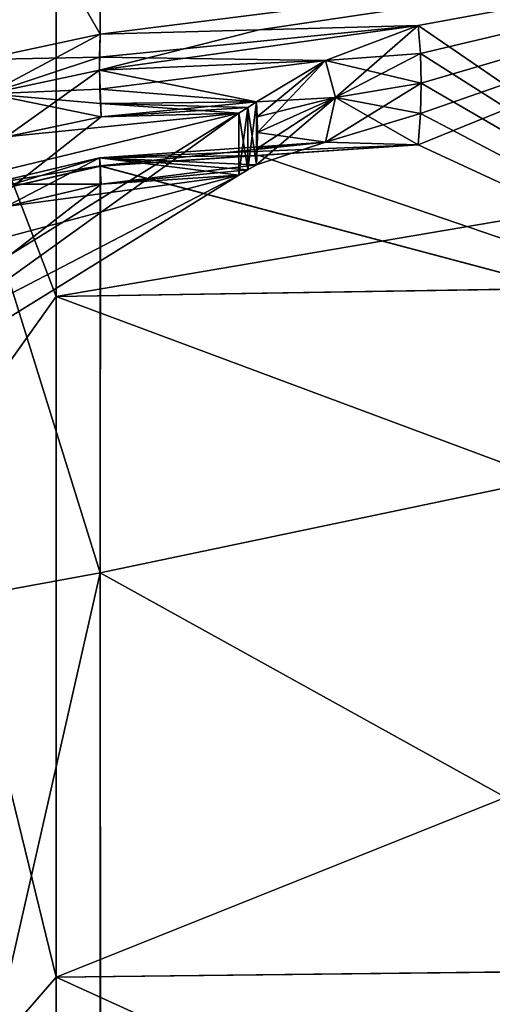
# Model space of a CAD drawing. Extents: x -65 to 0, y -51 to 51.
# Tile 14 of 16: x -29.2 to -21.57, y 27.17 to 43.07. Entities that reach past the tile are written whole.
import ezdxf

# ---------------------------------------------------------------- set-up
doc = ezdxf.new("R2010")
doc.units = 0
doc.header["$LTSCALE"] = 65.185185
for name, color, linetype in [('100', 7, 'CONTINUOUS'), ('101', 7, 'CONTINUOUS'), ('102', 7, 'CONTINUOUS'), ('37', 7, 'CONTINUOUS'), ('5', 7, 'CONTINUOUS'), ('6', 7, 'CONTINUOUS'), ('63', 7, 'CONTINUOUS'), ('64', 7, 'CONTINUOUS'), ('65', 7, 'CONTINUOUS'), ('66', 7, 'CONTINUOUS'), ('67', 7, 'CONTINUOUS'), ('71', 7, 'CONTINUOUS'), ('72', 7, 'CONTINUOUS'), ('73', 7, 'CONTINUOUS'), ('74', 7, 'CONTINUOUS'), ('75', 7, 'CONTINUOUS'), ('76', 7, 'CONTINUOUS'), ('79', 7, 'CONTINUOUS'), ('80', 7, 'CONTINUOUS'), ('88', 7, 'CONTINUOUS'), ('89', 7, 'CONTINUOUS'), ('90', 7, 'CONTINUOUS'), ('91', 7, 'CONTINUOUS'), ('92', 7, 'CONTINUOUS'), ('93', 7, 'CONTINUOUS'), ('97', 7, 'CONTINUOUS'), ('98', 7, 'CONTINUOUS'), ('99', 7, 'CONTINUOUS')]:
    doc.layers.add(name, color=color, linetype=linetype)

msp = doc.modelspace()

# ---------------------------------------------------------------- linework, layer by layer
at = {"layer": '100', "linetype": 'CONTINUOUS'}
for points in [[(-24.267, 42.407, 22.962), (-22.77, 42.973, 22.584), (-24.104, 41.809, 24.138), (-24.267, 42.407, 22.962)], [(-22.77, 42.973, 22.584), (-22.731, 42.518, 23.434), (-24.104, 41.809, 24.138), (-22.77, 42.973, 22.584)], [(-22.731, 42.518, 23.434), (-22.718, 42.044, 24.274), (-24.104, 41.809, 24.138), (-22.731, 42.518, 23.434)], [(-25.381, 41.742, 22.924), (-24.267, 42.407, 22.962), (-25.367, 41.496, 23.37), (-25.381, 41.742, 22.924)], [(-24.267, 42.407, 22.962), (-25.363, 41.244, 23.812), (-25.367, 41.496, 23.37), (-24.267, 42.407, 22.962)], [(-25.363, 41.244, 23.812), (-24.267, 42.407, 22.962), (-24.104, 41.809, 24.138), (-25.363, 41.244, 23.812)]]:
    msp.add_3dface(points, dxfattribs=at)
at = {"layer": '101', "linetype": 'CONTINUOUS'}
for points in [[(-35.719, 34.339, 20.98), (-25.663, 40.558, 24.571), (-30.68, 39.224, 23.939), (-35.719, 34.339, 20.98)], [(-30.68, 39.224, 23.939), (-25.663, 40.558, 24.571), (-29.422, 40.05, 24.42), (-30.68, 39.224, 23.939)], [(-25.663, 40.558, 24.571), (-27.89, 40.412, 24.583), (-29.422, 40.05, 24.42), (-25.663, 40.558, 24.571)]]:
    msp.add_3dface(points, dxfattribs=at)
at = {"layer": '102', "linetype": 'CONTINUOUS'}
for points in [[(-27.902, 40.704, 25.959), (-27.903, 34.137, 34.137), (-29.816, 40.261, 25.741), (-27.902, 40.704, 25.959)], [(-29.816, 40.261, 25.741), (-27.903, 34.137, 34.137), (-29.815, 33.79, 33.79), (-29.816, 40.261, 25.741)], [(-27.903, 34.137, 34.137), (-27.903, 25.956, 40.706), (-29.815, 25.741, 40.261), (-27.903, 34.137, 34.137)], [(-27.903, 34.137, 34.137), (-29.815, 25.741, 40.261), (-29.815, 33.79, 33.79), (-27.903, 34.137, 34.137)]]:
    msp.add_3dface(points, dxfattribs=at)
at = {"layer": '37', "linetype": 'CONTINUOUS'}
for points in [[(-27.903, 46.632, 12.495), (-14.087, 44.573, 20.356), (-27.903, 42.831, 22.275), (-27.903, 46.632, 12.495)], [(-27.903, 42.831, -22.275), (-14.087, 44.573, -20.356), (-27.903, 46.632, -12.495), (-27.903, 42.831, -22.275)], [(-27.903, 42.831, 22.275), (-14.087, 44.573, 20.356), (-22.77, 42.973, 22.584), (-27.903, 42.831, 22.275)], [(-25.336, 42.902, -22.429), (-14.087, 44.573, -20.356), (-27.903, 42.831, -22.275), (-25.336, 42.902, -22.429)], [(-22.77, 42.973, -22.584), (-14.087, 44.573, -20.356), (-25.336, 42.902, -22.429), (-22.77, 42.973, -22.584)], [(-14.087, 44.573, 20.356), (-14.087, 37.033, 32.089), (-22.77, 42.973, 22.584), (-14.087, 44.573, 20.356)], [(-14.087, 37.033, -32.089), (-14.087, 44.573, -20.356), (-22.77, 41.045, -25.924), (-14.087, 37.033, -32.089)], [(-22.77, 41.045, -25.924), (-14.087, 44.573, -20.356), (-22.731, 41.553, -25.104), (-22.77, 41.045, -25.924)], [(-22.731, 42.518, -23.434), (-14.087, 44.573, -20.356), (-22.77, 42.973, -22.584), (-22.731, 42.518, -23.434)], [(-22.731, 41.553, -25.104), (-14.087, 44.573, -20.356), (-22.718, 42.044, -24.274), (-22.731, 41.553, -25.104)], [(-22.718, 42.044, -24.274), (-14.087, 44.573, -20.356), (-22.731, 42.518, -23.434), (-22.718, 42.044, -24.274)], [(-22.77, 42.973, 22.584), (-14.087, 37.033, 32.089), (-22.731, 42.518, 23.434), (-22.77, 42.973, 22.584)], [(-22.731, 42.518, 23.434), (-14.087, 37.033, 32.089), (-22.718, 42.044, 24.274), (-22.731, 42.518, 23.434)], [(-22.718, 42.044, 24.274), (-14.087, 37.033, 32.089), (-22.731, 41.553, 25.104), (-22.718, 42.044, 24.274)], [(-22.731, 41.553, 25.104), (-14.087, 37.033, 32.089), (-22.77, 41.045, 25.924), (-22.731, 41.553, 25.104)], [(-27.903, 40.706, -25.956), (-14.087, 37.033, -32.089), (-22.77, 41.045, -25.924), (-27.903, 40.706, -25.956)], [(-22.77, 41.045, 25.924), (-14.087, 37.033, 32.089), (-25.336, 40.875, 25.94), (-22.77, 41.045, 25.924)], [(-25.336, 40.875, 25.94), (-14.087, 37.033, 32.089), (-27.902, 40.704, 25.959), (-25.336, 40.875, 25.94)], [(-27.903, 34.137, -34.137), (-14.087, 37.033, -32.089), (-27.903, 40.706, -25.956), (-27.903, 34.137, -34.137)], [(-27.902, 40.704, 25.959), (-14.087, 37.033, 32.089), (-27.903, 34.137, 34.137), (-27.902, 40.704, 25.959)], [(-14.087, 37.033, 32.089), (-14.087, 26.492, 41.222), (-27.903, 34.137, 34.137), (-14.087, 37.033, 32.089)], [(-14.087, 26.492, -41.222), (-14.087, 37.033, -32.089), (-27.903, 34.137, -34.137), (-14.087, 26.492, -41.222)], [(-27.903, 34.137, 34.137), (-14.087, 26.492, 41.222), (-27.903, 25.956, 40.706), (-27.903, 34.137, 34.137)], [(-27.902, 25.959, -40.704), (-14.087, 26.492, -41.222), (-27.903, 34.137, -34.137), (-27.902, 25.959, -40.704)]]:
    msp.add_3dface(points, dxfattribs=at)
at = {"layer": '5', "linetype": 'CONTINUOUS'}
for points in [[(0, 47.001, -21.475), (0, 39.059, -33.833), (-28.617, 46.458, -21.217), (0, 47.001, -21.475)], [(-28.617, 46.458, -21.217), (0, 39.059, -33.833), (-28.617, 38.599, -33.446), (-28.617, 46.458, -21.217)], [(-28.617, 38.599, 33.446), (0, 43.467, 27.943), (-28.617, 46.458, 21.217), (-28.617, 38.599, 33.446)], [(0, 39.051, 33.842), (0, 43.467, 27.943), (-28.617, 38.599, 33.446), (0, 39.051, 33.842)], [(0, 39.059, -33.833), (0, 27.946, -43.465), (-28.617, 38.599, -33.446), (0, 39.059, -33.833)], [(0, 27.931, 43.475), (0, 39.051, 33.842), (-28.617, 27.613, 42.966), (0, 27.931, 43.475)], [(-28.617, 27.613, 42.966), (0, 39.051, 33.842), (-28.617, 38.599, 33.446), (-28.617, 27.613, 42.966)], [(-28.617, 38.599, -33.446), (0, 27.946, -43.465), (-28.617, 27.613, -42.966), (-28.617, 38.599, -33.446)], [(0, 27.946, -43.465), (0, 14.578, -49.575), (-28.617, 27.613, -42.966), (0, 27.946, -43.465)], [(0, 14.557, 49.581), (0, 27.931, 43.475), (-28.617, 14.389, 49.005), (0, 14.557, 49.581)], [(-28.617, 14.389, 49.005), (0, 27.931, 43.475), (-28.617, 27.613, 42.966), (-28.617, 14.389, 49.005)], [(-28.617, 27.613, -42.966), (0, 14.578, -49.575), (-28.617, 14.389, -49.005), (-28.617, 27.613, -42.966)]]:
    msp.add_3dface(points, dxfattribs=at)
at = {"layer": '6', "linetype": 'CONTINUOUS'}
for points in [[(-28.617, 38.599, 33.446), (-28.617, 46.458, 21.217), (-30.616, 43.83, 25.305), (-28.617, 38.599, 33.446)], [(-28.617, 46.458, -21.217), (-28.617, 38.599, -33.446), (-30.616, 43.83, -25.305), (-28.617, 46.458, -21.217)], [(-28.617, 38.599, 33.446), (-30.616, 43.83, 25.305), (-30.616, 35.787, 35.787), (-28.617, 38.599, 33.446)], [(-28.617, 38.599, -33.446), (-30.616, 35.787, -35.787), (-30.616, 43.83, -25.305), (-28.617, 38.599, -33.446)], [(-28.617, 27.613, 42.966), (-28.617, 38.599, 33.446), (-30.616, 35.787, 35.787), (-28.617, 27.613, 42.966)], [(-28.617, 38.599, -33.446), (-28.617, 27.613, -42.966), (-30.616, 35.787, -35.787), (-28.617, 38.599, -33.446)], [(-28.617, 27.613, 42.966), (-30.616, 35.787, 35.787), (-30.616, 25.305, 43.83), (-28.617, 27.613, 42.966)], [(-28.617, 27.613, -42.966), (-30.616, 25.305, -43.83), (-30.616, 35.787, -35.787), (-28.617, 27.613, -42.966)], [(-28.617, 14.389, 49.005), (-28.617, 27.613, 42.966), (-30.616, 25.305, 43.83), (-28.617, 14.389, 49.005)], [(-28.617, 27.613, -42.966), (-28.617, 14.389, -49.005), (-30.616, 25.305, -43.83), (-28.617, 27.613, -42.966)]]:
    msp.add_3dface(points, dxfattribs=at)
at = {"layer": '63', "linetype": 'CONTINUOUS'}
for points in [[(-27.903, 34.137, -34.137), (-27.903, 40.706, -25.956), (-29.815, 40.261, -25.741), (-27.903, 34.137, -34.137)], [(-27.903, 34.137, -34.137), (-29.815, 40.261, -25.741), (-29.815, 33.79, -33.79), (-27.903, 34.137, -34.137)], [(-27.902, 25.959, -40.704), (-27.903, 34.137, -34.137), (-29.816, 25.741, -40.261), (-27.902, 25.959, -40.704)], [(-29.816, 25.741, -40.261), (-27.903, 34.137, -34.137), (-29.815, 33.79, -33.79), (-29.816, 25.741, -40.261)]]:
    msp.add_3dface(points, dxfattribs=at)
at = {"layer": '64', "linetype": 'CONTINUOUS'}
for points in [[(-29.815, 40.261, -25.741), (-27.903, 40.706, -25.956), (-29.711, 40.414, -25.011), (-29.815, 40.261, -25.741)], [(-29.711, 40.414, -25.011), (-27.903, 40.706, -25.956), (-27.915, 40.839, -25.209), (-29.711, 40.414, -25.011)], [(-27.891, 40.412, -24.583), (-29.711, 40.414, -25.011), (-27.915, 40.839, -25.209), (-27.891, 40.412, -24.583)], [(-29.42, 40.05, -24.42), (-29.711, 40.414, -25.011), (-27.891, 40.412, -24.583), (-29.42, 40.05, -24.42)]]:
    msp.add_3dface(points, dxfattribs=at)
at = {"layer": '65', "linetype": 'CONTINUOUS'}
for points in [[(-27.915, 40.839, -25.209), (-27.903, 40.706, -25.956), (-24.267, 41.089, -25.245), (-27.915, 40.839, -25.209)], [(-25.381, 40.724, -24.687), (-27.915, 40.839, -25.209), (-24.267, 41.089, -25.245), (-25.381, 40.724, -24.687)], [(-27.903, 40.706, -25.956), (-22.77, 41.045, -25.924), (-24.267, 41.089, -25.245), (-27.903, 40.706, -25.956)], [(-27.891, 40.412, -24.583), (-27.915, 40.839, -25.209), (-25.663, 40.558, -24.571), (-27.891, 40.412, -24.583)], [(-25.663, 40.558, -24.571), (-27.915, 40.839, -25.209), (-25.522, 40.643, -24.626), (-25.663, 40.558, -24.571)], [(-25.522, 40.643, -24.626), (-27.915, 40.839, -25.209), (-25.381, 40.724, -24.687), (-25.522, 40.643, -24.626)]]:
    msp.add_3dface(points, dxfattribs=at)
at = {"layer": '66', "linetype": 'CONTINUOUS'}
for points in [[(-25.663, 41.558, -22.839), (-25.522, 40.643, -24.626), (-25.522, 41.648, -22.885), (-25.663, 41.558, -22.839)], [(-25.522, 41.648, -22.885), (-25.381, 40.724, -24.687), (-25.381, 41.742, -22.924), (-25.522, 41.648, -22.885)], [(-25.522, 40.643, -24.626), (-25.381, 40.724, -24.687), (-25.522, 41.648, -22.885), (-25.522, 40.643, -24.626)], [(-25.381, 41.742, -22.924), (-25.381, 40.724, -24.687), (-25.367, 40.987, -24.251), (-25.381, 41.742, -22.924)], [(-25.367, 41.496, -23.37), (-25.381, 41.742, -22.924), (-25.367, 40.987, -24.251), (-25.367, 41.496, -23.37)], [(-35.719, 35.339, -19.248), (-25.663, 40.558, -24.571), (-25.663, 41.558, -22.839), (-35.719, 35.339, -19.248)], [(-25.663, 40.558, -24.571), (-25.522, 40.643, -24.626), (-25.663, 41.558, -22.839), (-25.663, 40.558, -24.571)], [(-25.363, 41.244, -23.812), (-25.367, 41.496, -23.37), (-25.367, 40.987, -24.251), (-25.363, 41.244, -23.812)], [(-35.719, 34.339, -20.98), (-25.663, 40.558, -24.571), (-35.719, 35.339, -19.248), (-35.719, 34.339, -20.98)]]:
    msp.add_3dface(points, dxfattribs=at)
at = {"layer": '67', "linetype": 'CONTINUOUS'}
for points in [[(-27.891, 40.412, -24.583), (-25.663, 40.558, -24.571), (-35.719, 34.339, -20.98), (-27.891, 40.412, -24.583)], [(-29.42, 40.05, -24.42), (-27.891, 40.412, -24.583), (-35.719, 34.339, -20.98), (-29.42, 40.05, -24.42)]]:
    msp.add_3dface(points, dxfattribs=at)
at = {"layer": '71', "linetype": 'CONTINUOUS'}
for points in [[(-29.713, 41.867, -22.493), (-27.903, 42.831, -22.275), (-29.816, 42.422, -21.996), (-29.713, 41.867, -22.493)], [(-27.903, 42.831, -22.275), (-29.713, 41.867, -22.493), (-27.915, 42.252, -22.763), (-27.903, 42.831, -22.275)], [(-29.713, 41.867, -22.493), (-29.422, 41.173, -22.474), (-27.915, 42.252, -22.763), (-29.713, 41.867, -22.493)], [(-29.422, 41.173, -22.474), (-27.89, 41.496, -22.706), (-27.915, 42.252, -22.763), (-29.422, 41.173, -22.474)]]:
    msp.add_3dface(points, dxfattribs=at)
at = {"layer": '72', "linetype": 'CONTINUOUS'}
for points in [[(-22.77, 42.973, -22.584), (-25.336, 42.902, -22.429), (-27.915, 42.252, -22.763), (-22.77, 42.973, -22.584)], [(-22.77, 42.973, -22.584), (-27.915, 42.252, -22.763), (-24.267, 42.407, -22.962), (-22.77, 42.973, -22.584)], [(-25.336, 42.902, -22.429), (-27.903, 42.831, -22.275), (-27.915, 42.252, -22.763), (-25.336, 42.902, -22.429)], [(-27.915, 42.252, -22.763), (-25.381, 41.742, -22.924), (-24.267, 42.407, -22.962), (-27.915, 42.252, -22.763)], [(-27.89, 41.496, -22.706), (-25.381, 41.742, -22.924), (-27.915, 42.252, -22.763), (-27.89, 41.496, -22.706)], [(-25.522, 41.648, -22.885), (-25.381, 41.742, -22.924), (-27.89, 41.496, -22.706), (-25.522, 41.648, -22.885)], [(-25.663, 41.558, -22.839), (-25.522, 41.648, -22.885), (-27.89, 41.496, -22.706), (-25.663, 41.558, -22.839)]]:
    msp.add_3dface(points, dxfattribs=at)
at = {"layer": '73', "linetype": 'CONTINUOUS'}
for points in [[(-22.731, 42.518, -23.434), (-22.77, 42.973, -22.584), (-24.267, 42.407, -22.962), (-22.731, 42.518, -23.434)], [(-22.718, 42.044, -24.274), (-22.731, 42.518, -23.434), (-24.267, 42.407, -22.962), (-22.718, 42.044, -24.274)], [(-24.267, 42.407, -22.962), (-25.381, 41.742, -22.924), (-24.104, 41.809, -24.138), (-24.267, 42.407, -22.962)], [(-22.718, 42.044, -24.274), (-24.267, 42.407, -22.962), (-24.104, 41.809, -24.138), (-22.718, 42.044, -24.274)], [(-25.381, 41.742, -22.924), (-25.367, 41.496, -23.37), (-24.104, 41.809, -24.138), (-25.381, 41.742, -22.924)], [(-25.367, 41.496, -23.37), (-25.363, 41.244, -23.812), (-24.104, 41.809, -24.138), (-25.367, 41.496, -23.37)]]:
    msp.add_3dface(points, dxfattribs=at)
at = {"layer": '74', "linetype": 'CONTINUOUS'}
for points in [[(-22.731, 41.553, -25.104), (-22.718, 42.044, -24.274), (-24.104, 41.809, -24.138), (-22.731, 41.553, -25.104)], [(-25.363, 41.244, -23.812), (-24.267, 41.089, -25.245), (-24.104, 41.809, -24.138), (-25.363, 41.244, -23.812)], [(-24.267, 41.089, -25.245), (-22.77, 41.045, -25.924), (-24.104, 41.809, -24.138), (-24.267, 41.089, -25.245)], [(-22.77, 41.045, -25.924), (-22.731, 41.553, -25.104), (-24.104, 41.809, -24.138), (-22.77, 41.045, -25.924)], [(-24.267, 41.089, -25.245), (-25.363, 41.244, -23.812), (-25.367, 40.987, -24.251), (-24.267, 41.089, -25.245)], [(-25.381, 40.724, -24.687), (-24.267, 41.089, -25.245), (-25.367, 40.987, -24.251), (-25.381, 40.724, -24.687)]]:
    msp.add_3dface(points, dxfattribs=at)
at = {"layer": '75', "linetype": 'CONTINUOUS'}
for points in [[(-35.719, 35.339, -19.248), (-25.663, 41.558, -22.839), (-30.68, 40.344, -21.999), (-35.719, 35.339, -19.248)], [(-30.68, 40.344, -21.999), (-25.663, 41.558, -22.839), (-29.422, 41.173, -22.474), (-30.68, 40.344, -21.999)], [(-25.663, 41.558, -22.839), (-27.89, 41.496, -22.706), (-29.422, 41.173, -22.474), (-25.663, 41.558, -22.839)]]:
    msp.add_3dface(points, dxfattribs=at)
at = {"layer": '76', "linetype": 'CONTINUOUS'}
for points in [[(-27.903, 42.831, -22.275), (-27.903, 46.632, -12.495), (-29.816, 42.422, -21.996), (-27.903, 42.831, -22.275)], [(-29.816, 42.422, -21.996), (-27.903, 46.632, -12.495), (-29.815, 46.158, -12.368), (-29.816, 42.422, -21.996)]]:
    msp.add_3dface(points, dxfattribs=at)
at = {"layer": '79', "linetype": 'CONTINUOUS'}
for points in [[(-35.719, 40.228, -1), (-25.663, 47.41, -1), (-35.719, 40.228, 1), (-35.719, 40.228, -1)], [(-35.719, 40.228, 1), (-25.663, 47.41, -1), (-25.663, 47.41, 1), (-35.719, 40.228, 1)]]:
    msp.add_3dface(points, dxfattribs=at)
at = {"layer": '80', "linetype": 'CONTINUOUS'}
for points in [[(-27.891, 47.289, -1.084), (-25.663, 47.41, -1), (-35.719, 40.228, -1), (-27.891, 47.289, -1.084)], [(-29.42, 46.895, -1.123), (-27.891, 47.289, -1.084), (-35.719, 40.228, -1), (-29.42, 46.895, -1.123)]]:
    msp.add_3dface(points, dxfattribs=at)
at = {"layer": '88', "linetype": 'CONTINUOUS'}
msp.add_3dface([(-35.719, 40.228, 1), (-25.663, 47.41, 1), (-30.68, 45.939, 1.12), (-35.719, 40.228, 1)], dxfattribs=at)
at = {"layer": '89', "linetype": 'CONTINUOUS'}
for points in [[(-27.903, 46.632, 12.495), (-27.903, 42.831, 22.275), (-29.815, 46.158, 12.368), (-27.903, 46.632, 12.495)], [(-29.815, 46.158, 12.368), (-27.903, 42.831, 22.275), (-29.815, 42.423, 21.997), (-29.815, 46.158, 12.368)]]:
    msp.add_3dface(points, dxfattribs=at)
at = {"layer": '90', "linetype": 'CONTINUOUS'}
for points in [[(-29.815, 42.423, 21.997), (-27.903, 42.831, 22.275), (-27.916, 42.461, 22.668), (-29.815, 42.423, 21.997)], [(-29.711, 41.867, 22.494), (-29.815, 42.423, 21.997), (-27.916, 42.461, 22.668), (-29.711, 41.867, 22.494)], [(-27.91, 41.945, 22.811), (-29.711, 41.867, 22.494), (-27.916, 42.461, 22.668), (-27.91, 41.945, 22.811)], [(-27.901, 41.711, 22.784), (-29.711, 41.867, 22.494), (-27.91, 41.945, 22.811), (-27.901, 41.711, 22.784)], [(-29.42, 41.174, 22.475), (-29.711, 41.867, 22.494), (-27.891, 41.496, 22.706), (-29.42, 41.174, 22.475)], [(-27.891, 41.496, 22.706), (-29.711, 41.867, 22.494), (-27.901, 41.711, 22.784), (-27.891, 41.496, 22.706)]]:
    msp.add_3dface(points, dxfattribs=at)
at = {"layer": '91', "linetype": 'CONTINUOUS'}
for points in [[(-27.903, 42.831, 22.275), (-22.77, 42.973, 22.584), (-27.916, 42.461, 22.668), (-27.903, 42.831, 22.275)], [(-27.916, 42.461, 22.668), (-22.77, 42.973, 22.584), (-24.267, 42.407, 22.962), (-27.916, 42.461, 22.668)], [(-27.91, 41.945, 22.811), (-27.916, 42.461, 22.668), (-24.267, 42.407, 22.962), (-27.91, 41.945, 22.811)], [(-25.381, 41.742, 22.924), (-27.91, 41.945, 22.811), (-24.267, 42.407, 22.962), (-25.381, 41.742, 22.924)], [(-27.901, 41.711, 22.784), (-27.91, 41.945, 22.811), (-25.381, 41.742, 22.924), (-27.901, 41.711, 22.784)], [(-25.522, 41.648, 22.885), (-27.901, 41.711, 22.784), (-25.381, 41.742, 22.924), (-25.522, 41.648, 22.885)], [(-27.891, 41.496, 22.706), (-27.901, 41.711, 22.784), (-25.663, 41.558, 22.839), (-27.891, 41.496, 22.706)], [(-25.663, 41.558, 22.839), (-27.901, 41.711, 22.784), (-25.522, 41.648, 22.885), (-25.663, 41.558, 22.839)]]:
    msp.add_3dface(points, dxfattribs=at)
at = {"layer": '92', "linetype": 'CONTINUOUS'}
for points in [[(-25.663, 41.558, 22.839), (-25.522, 41.648, 22.885), (-25.663, 40.558, 24.571), (-25.663, 41.558, 22.839)], [(-25.663, 40.558, 24.571), (-25.522, 41.648, 22.885), (-25.522, 40.643, 24.626), (-25.663, 40.558, 24.571)], [(-25.522, 41.648, 22.885), (-25.381, 41.742, 22.924), (-25.522, 40.643, 24.626), (-25.522, 41.648, 22.885)], [(-25.522, 40.643, 24.626), (-25.381, 41.742, 22.924), (-25.381, 40.724, 24.687), (-25.522, 40.643, 24.626)], [(-25.381, 40.724, 24.687), (-25.381, 41.742, 22.924), (-25.367, 41.496, 23.37), (-25.381, 40.724, 24.687)], [(-35.719, 35.339, 19.248), (-25.663, 41.558, 22.839), (-35.719, 34.339, 20.98), (-35.719, 35.339, 19.248)], [(-35.719, 34.339, 20.98), (-25.663, 41.558, 22.839), (-25.663, 40.558, 24.571), (-35.719, 34.339, 20.98)], [(-25.367, 40.987, 24.251), (-25.381, 40.724, 24.687), (-25.367, 41.496, 23.37), (-25.367, 40.987, 24.251)], [(-25.363, 41.244, 23.812), (-25.367, 40.987, 24.251), (-25.367, 41.496, 23.37), (-25.363, 41.244, 23.812)]]:
    msp.add_3dface(points, dxfattribs=at)
at = {"layer": '93', "linetype": 'CONTINUOUS'}
for points in [[(-27.891, 41.496, 22.706), (-25.663, 41.558, 22.839), (-35.719, 35.339, 19.248), (-27.891, 41.496, 22.706)], [(-29.42, 41.174, 22.475), (-27.891, 41.496, 22.706), (-35.719, 35.339, 19.248), (-29.42, 41.174, 22.475)]]:
    msp.add_3dface(points, dxfattribs=at)
at = {"layer": '97', "linetype": 'CONTINUOUS'}
for points in [[(-27.902, 40.704, 25.959), (-29.816, 40.261, 25.741), (-27.915, 40.839, 25.211), (-27.902, 40.704, 25.959)], [(-29.816, 40.261, 25.741), (-29.713, 40.413, 25.011), (-27.915, 40.839, 25.211), (-29.816, 40.261, 25.741)], [(-29.713, 40.413, 25.011), (-29.422, 40.05, 24.42), (-27.915, 40.839, 25.211), (-29.713, 40.413, 25.011)], [(-29.422, 40.05, 24.42), (-27.89, 40.412, 24.583), (-27.915, 40.839, 25.211), (-29.422, 40.05, 24.42)]]:
    msp.add_3dface(points, dxfattribs=at)
at = {"layer": '98', "linetype": 'CONTINUOUS'}
for points in [[(-22.77, 41.045, 25.924), (-27.915, 40.839, 25.211), (-24.267, 41.089, 25.245), (-22.77, 41.045, 25.924)], [(-27.915, 40.839, 25.211), (-25.381, 40.724, 24.687), (-24.267, 41.089, 25.245), (-27.915, 40.839, 25.211)], [(-22.77, 41.045, 25.924), (-25.336, 40.875, 25.94), (-27.915, 40.839, 25.211), (-22.77, 41.045, 25.924)], [(-25.336, 40.875, 25.94), (-27.902, 40.704, 25.959), (-27.915, 40.839, 25.211), (-25.336, 40.875, 25.94)], [(-27.89, 40.412, 24.583), (-25.381, 40.724, 24.687), (-27.915, 40.839, 25.211), (-27.89, 40.412, 24.583)], [(-25.522, 40.643, 24.626), (-25.381, 40.724, 24.687), (-27.89, 40.412, 24.583), (-25.522, 40.643, 24.626)], [(-25.663, 40.558, 24.571), (-25.522, 40.643, 24.626), (-27.89, 40.412, 24.583), (-25.663, 40.558, 24.571)]]:
    msp.add_3dface(points, dxfattribs=at)
at = {"layer": '99', "linetype": 'CONTINUOUS'}
for points in [[(-22.718, 42.044, 24.274), (-22.731, 41.553, 25.104), (-24.267, 41.089, 25.245), (-22.718, 42.044, 24.274)], [(-22.718, 42.044, 24.274), (-24.267, 41.089, 25.245), (-24.104, 41.809, 24.138), (-22.718, 42.044, 24.274)], [(-25.381, 40.724, 24.687), (-25.367, 40.987, 24.251), (-24.104, 41.809, 24.138), (-25.381, 40.724, 24.687)], [(-24.267, 41.089, 25.245), (-25.381, 40.724, 24.687), (-24.104, 41.809, 24.138), (-24.267, 41.089, 25.245)], [(-25.367, 40.987, 24.251), (-25.363, 41.244, 23.812), (-24.104, 41.809, 24.138), (-25.367, 40.987, 24.251)], [(-22.731, 41.553, 25.104), (-22.77, 41.045, 25.924), (-24.267, 41.089, 25.245), (-22.731, 41.553, 25.104)]]:
    msp.add_3dface(points, dxfattribs=at)

doc.saveas('drawing.dxf')
